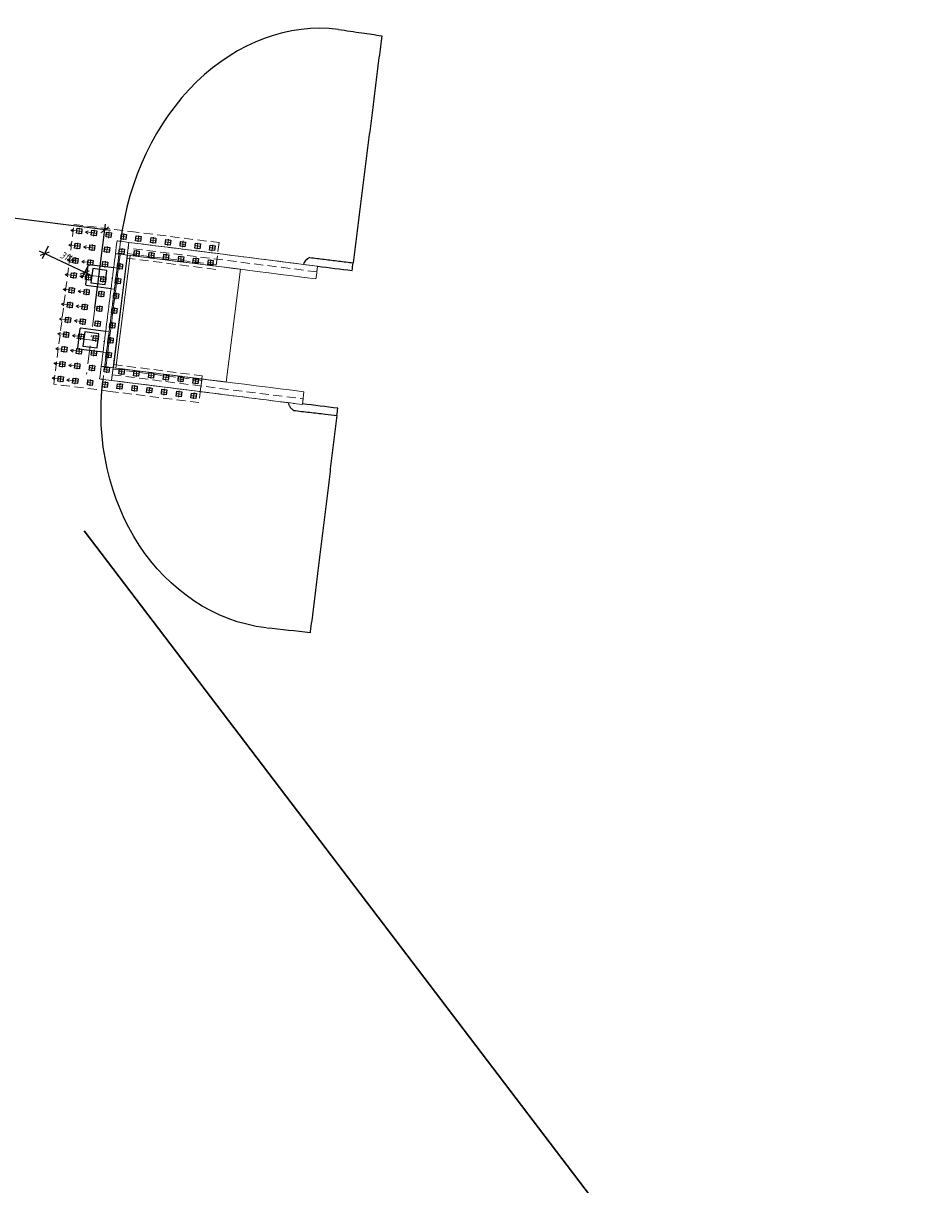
# Model space of a CAD drawing. Header units: metres. Extents: x 1285860 to 1560489, y -721344 to 834863.
# Tile 34 of 256: x 1315381 to 1315445, y 769088 to 769170. Entities that reach past the tile are written whole.
import ezdxf
from ezdxf.enums import TextEntityAlignment as Align

# ---------------------------------------------------------------- set-up
doc = ezdxf.new("R2010")
doc.units = ezdxf.units.M
doc.header["$LTSCALE"] = 0.2
doc.linetypes.add('DASHDOT2', pattern=[12.7, 6.35, -3.175, 0, -3.175])
doc.linetypes.add('HIDDEN2', pattern=[4.7625, 3.175, -1.5875])
doc.layers.get('0').update_dxf_attribs({"lineweight": 35})
for name, color, linetype in [('!OIS-G-stoiki', 90, 'Continuous'), ('!OIS-G-svai', 55, 'Continuous'), ('!OIS-K-zalivka-252', 252, 'Continuous')]:
    doc.layers.add(name, color=color, linetype=linetype)
for name, color, linetype, lineweight in [('!OIS-G-svai-osi', 30, 'DASHDOT2', 18), ('!OIS-K-osi', 30, 'DASHDOT2', 18), ('!OIS-K-razm', 10, 'Continuous', 20), ('!OIS-K-s0.5', 50, 'Continuous', 35)]:
    doc.layers.add(name, color=color, linetype=linetype, lineweight=lineweight)
doc.layers.add('!OIS-K-construct', color=125, linetype='Continuous', plot=False)
doc.styles.add('OIS_Ann', font='simplex.shx', dxfattribs={"width": 0.85, "oblique": 15, "height": 2.5})
doc.styles.add('Simplex', font='simplex.shx', dxfattribs={"width": 0.85, "oblique": 15})
doc.dimstyles.new('M200n', dxfattribs={"dimscale": 0.2, "dimtxt": 2.5, "dimasz": 2.5, "dimexe": 2, "dimexo": 0, "dimgap": 1, "dimtad": 1, "dimdec": 0, "dimlfac": 1000, "dimzin": 1, "dimdsep": 46, "dimtxsty": 'Simplex', "dimblk": 'ARCHTICK', "dimcen": 1.5, "dimdle": 2, "dimclrd": 256, "dimclre": 256, "dimclrt": 256, "dimazin": 0, "dimtfac": 1, "dimtdec": 0, "dimtmove": 0, "dimatfit": 3, "dimfxl": 1, "dimtolj": 1, "dimtzin": 9, "dimlwd": -1, "dimlwe": -1, "dimarcsym": 1})

# ---------------------------------------------------------------- blocks, each defined once
blk = doc.blocks.new('*U148')
at = {"layer": '!OIS-G-svai-osi'}
for p, q in [((0, 0.225), (0, -0.225)), ((0.225, 0), (-0.225, 0))]:
    blk.add_line(p, q, dxfattribs=at)
blk.add_lwpolyline([(-0.175, 0.175), (0.175, 0.175), (0.175, -0.175), (-0.175, -0.175)], close=True)
at = {"layer": '!OIS-K-construct', "style": 'OIS_Ann', "oblique": 15, "width": 0.85}
blk.add_text('ОП ', height=0.05, dxfattribs=at).set_placement((0, 0), align=Align.BOTTOM_RIGHT)
blk.add_text('СВ ', height=0.05, dxfattribs=at).set_placement((0, -0.1), align=Align.TOP_RIGHT)
blk.add_attdef('ОП_N', text='', height=0.05, dxfattribs=at).set_placement((0, 0), align=Align.BOTTOM_LEFT)
blk.add_attdef('СВ_N', text='', height=0.05, dxfattribs=at).set_placement((0, -0.1), align=Align.TOP_LEFT)
blk = doc.blocks.new('*U149')
at = {"layer": '!OIS-G-svai-osi'}
for p, q in [((0, 0.225), (0, -0.225)), ((0.225, 0), (-0.225, 0))]:
    blk.add_line(p, q, dxfattribs=at)
blk.add_lwpolyline([(-0.175, 0.175), (0.175, 0.175), (0.175, -0.175), (-0.175, -0.175)], close=True)
at = {"layer": '!OIS-K-construct', "style": 'OIS_Ann', "oblique": 15, "width": 0.85}
blk.add_text('ОП ', height=0.05, dxfattribs=at).set_placement((0, 0), align=Align.BOTTOM_RIGHT)
blk.add_text('СВ ', height=0.05, dxfattribs=at).set_placement((0, -0.1), align=Align.TOP_RIGHT)
blk.add_attdef('ОП_N', text='', height=0.05, dxfattribs=at).set_placement((0, 0), align=Align.BOTTOM_LEFT)
blk.add_attdef('СВ_N', text='', height=0.05, dxfattribs=at).set_placement((0, -0.1), align=Align.TOP_LEFT)
blk = doc.blocks.new('*U142')
at = {"layer": '!OIS-G-svai-osi'}
for p, q in [((0, 0.225), (0, -0.225)), ((0.225, 0), (-0.225, 0))]:
    blk.add_line(p, q, dxfattribs=at)
blk.add_lwpolyline([(-0.175, 0.175), (0.175, 0.175), (0.175, -0.175), (-0.175, -0.175)], close=True)
at = {"layer": '!OIS-K-construct', "style": 'OIS_Ann', "oblique": 15, "width": 0.85}
blk.add_text('ОП ', height=0.05, dxfattribs=at).set_placement((0, 0), align=Align.BOTTOM_RIGHT)
blk.add_text('СВ ', height=0.05, dxfattribs=at).set_placement((0, -0.1), align=Align.TOP_RIGHT)
blk.add_attdef('ОП_N', text='', height=0.05, dxfattribs=at).set_placement((0, 0), align=Align.BOTTOM_LEFT)
blk.add_attdef('СВ_N', text='', height=0.05, dxfattribs=at).set_placement((0, -0.1), align=Align.TOP_LEFT)
blk = doc.blocks.new('*U143')
at = {"layer": '!OIS-G-svai-osi'}
for p, q in [((0, 0.225), (0, -0.225)), ((0.225, 0), (-0.225, 0))]:
    blk.add_line(p, q, dxfattribs=at)
blk.add_lwpolyline([(-0.175, 0.175), (0.175, 0.175), (0.175, -0.175), (-0.175, -0.175)], close=True)
at = {"layer": '!OIS-K-construct', "style": 'OIS_Ann', "oblique": 15, "width": 0.85}
blk.add_text('ОП ', height=0.05, dxfattribs=at).set_placement((0, 0), align=Align.BOTTOM_RIGHT)
blk.add_text('СВ ', height=0.05, dxfattribs=at).set_placement((0, -0.1), align=Align.TOP_RIGHT)
blk.add_attdef('ОП_N', text='', height=0.05, dxfattribs=at).set_placement((0, 0), align=Align.BOTTOM_LEFT)
blk.add_attdef('СВ_N', text='', height=0.05, dxfattribs=at).set_placement((0, -0.1), align=Align.TOP_LEFT)
blk = doc.blocks.new('*U19')
at = {"layer": '!OIS-G-svai-osi'}
for p, q in [((0, 0.225), (0, -0.225)), ((0.225, 0), (-0.225, 0))]:
    blk.add_line(p, q, dxfattribs=at)
blk.add_lwpolyline([(-0.175, 0.175), (0.175, 0.175), (0.175, -0.175), (-0.175, -0.175)], close=True)
at = {"layer": '!OIS-K-construct', "style": 'OIS_Ann', "oblique": 15, "width": 0.85}
blk.add_text('ОП ', height=0.05, dxfattribs=at).set_placement((0, 0), align=Align.BOTTOM_RIGHT)
blk.add_text('СВ ', height=0.05, dxfattribs=at).set_placement((0, -0.1), align=Align.TOP_RIGHT)
blk.add_attdef('ОП_N', text='', height=0.05, dxfattribs=at).set_placement((0, 0), align=Align.BOTTOM_LEFT)
blk.add_attdef('СВ_N', text='', height=0.05, dxfattribs=at).set_placement((0, -0.1), align=Align.TOP_LEFT)
blk = doc.blocks.new('*U20')
at = {"layer": '!OIS-G-svai-osi'}
for p, q in [((0, 0.225), (0, -0.225)), ((0.225, 0), (-0.225, 0))]:
    blk.add_line(p, q, dxfattribs=at)
blk.add_lwpolyline([(-0.175, 0.175), (0.175, 0.175), (0.175, -0.175), (-0.175, -0.175)], close=True)
at = {"layer": '!OIS-K-construct', "style": 'OIS_Ann', "oblique": 15, "width": 0.85}
blk.add_text('ОП ', height=0.05, dxfattribs=at).set_placement((0, 0), align=Align.BOTTOM_RIGHT)
blk.add_text('СВ ', height=0.05, dxfattribs=at).set_placement((0, -0.1), align=Align.TOP_RIGHT)
blk.add_attdef('ОП_N', text='', height=0.05, dxfattribs=at).set_placement((0, 0), align=Align.BOTTOM_LEFT)
blk.add_attdef('СВ_N', text='', height=0.05, dxfattribs=at).set_placement((0, -0.1), align=Align.TOP_LEFT)
blk = doc.blocks.new('*U21')
at = {"layer": '!OIS-G-svai-osi'}
for p, q in [((0, 0.225), (0, -0.225)), ((0.225, 0), (-0.225, 0))]:
    blk.add_line(p, q, dxfattribs=at)
blk.add_lwpolyline([(-0.175, 0.175), (0.175, 0.175), (0.175, -0.175), (-0.175, -0.175)], close=True)
at = {"layer": '!OIS-K-construct', "style": 'OIS_Ann', "oblique": 15, "width": 0.85}
blk.add_text('ОП ', height=0.05, dxfattribs=at).set_placement((0, 0), align=Align.BOTTOM_RIGHT)
blk.add_text('СВ ', height=0.05, dxfattribs=at).set_placement((0, -0.1), align=Align.TOP_RIGHT)
blk.add_attdef('ОП_N', text='', height=0.05, dxfattribs=at).set_placement((0, 0), align=Align.BOTTOM_LEFT)
blk.add_attdef('СВ_N', text='', height=0.05, dxfattribs=at).set_placement((0, -0.1), align=Align.TOP_LEFT)
blk = doc.blocks.new('*U22')
at = {"layer": '!OIS-G-svai-osi'}
for p, q in [((0, 0.225), (0, -0.225)), ((0.225, 0), (-0.225, 0))]:
    blk.add_line(p, q, dxfattribs=at)
blk.add_lwpolyline([(-0.175, 0.175), (0.175, 0.175), (0.175, -0.175), (-0.175, -0.175)], close=True)
at = {"layer": '!OIS-K-construct', "style": 'OIS_Ann', "oblique": 15, "width": 0.85}
blk.add_text('ОП ', height=0.05, dxfattribs=at).set_placement((0, 0), align=Align.BOTTOM_RIGHT)
blk.add_text('СВ ', height=0.05, dxfattribs=at).set_placement((0, -0.1), align=Align.TOP_RIGHT)
blk.add_attdef('ОП_N', text='', height=0.05, dxfattribs=at).set_placement((0, 0), align=Align.BOTTOM_LEFT)
blk.add_attdef('СВ_N', text='', height=0.05, dxfattribs=at).set_placement((0, -0.1), align=Align.TOP_LEFT)
blk = doc.blocks.new('*U25')
at = {"layer": '!OIS-G-svai-osi'}
for p, q in [((0, 0.225), (0, -0.225)), ((0.225, 0), (-0.225, 0))]:
    blk.add_line(p, q, dxfattribs=at)
blk.add_lwpolyline([(-0.175, 0.175), (0.175, 0.175), (0.175, -0.175), (-0.175, -0.175)], close=True)
at = {"layer": '!OIS-K-construct', "style": 'OIS_Ann', "oblique": 15, "width": 0.85}
blk.add_text('ОП ', height=0.05, dxfattribs=at).set_placement((0, 0), align=Align.BOTTOM_RIGHT)
blk.add_text('СВ ', height=0.05, dxfattribs=at).set_placement((0, -0.1), align=Align.TOP_RIGHT)
blk.add_attdef('ОП_N', text='', height=0.05, dxfattribs=at).set_placement((0, 0), align=Align.BOTTOM_LEFT)
blk.add_attdef('СВ_N', text='', height=0.05, dxfattribs=at).set_placement((0, -0.1), align=Align.TOP_LEFT)
blk = doc.blocks.new('*U26')
at = {"layer": '!OIS-G-svai-osi'}
for p, q in [((0, 0.225), (0, -0.225)), ((0.225, 0), (-0.225, 0))]:
    blk.add_line(p, q, dxfattribs=at)
blk.add_lwpolyline([(-0.175, 0.175), (0.175, 0.175), (0.175, -0.175), (-0.175, -0.175)], close=True)
at = {"layer": '!OIS-K-construct', "style": 'OIS_Ann', "oblique": 15, "width": 0.85}
blk.add_text('ОП ', height=0.05, dxfattribs=at).set_placement((0, 0), align=Align.BOTTOM_RIGHT)
blk.add_text('СВ ', height=0.05, dxfattribs=at).set_placement((0, -0.1), align=Align.TOP_RIGHT)
blk.add_attdef('ОП_N', text='', height=0.05, dxfattribs=at).set_placement((0, 0), align=Align.BOTTOM_LEFT)
blk.add_attdef('СВ_N', text='', height=0.05, dxfattribs=at).set_placement((0, -0.1), align=Align.TOP_LEFT)
blk = doc.blocks.new('*U145')
at = {"layer": '!OIS-G-svai-osi'}
for p, q in [((0, 0.225), (0, -0.225)), ((0.225, 0), (-0.225, 0))]:
    blk.add_line(p, q, dxfattribs=at)
blk.add_lwpolyline([(-0.175, 0.175), (0.175, 0.175), (0.175, -0.175), (-0.175, -0.175)], close=True)
at = {"layer": '!OIS-K-construct', "style": 'OIS_Ann', "oblique": 15, "width": 0.85}
blk.add_text('ОП ', height=0.05, dxfattribs=at).set_placement((0, 0), align=Align.BOTTOM_RIGHT)
blk.add_text('СВ ', height=0.05, dxfattribs=at).set_placement((0, -0.1), align=Align.TOP_RIGHT)
blk.add_attdef('ОП_N', text='', height=0.05, dxfattribs=at).set_placement((0, 0), align=Align.BOTTOM_LEFT)
blk.add_attdef('СВ_N', text='', height=0.05, dxfattribs=at).set_placement((0, -0.1), align=Align.TOP_LEFT)
blk = doc.blocks.new('*U146')
at = {"layer": '!OIS-G-svai-osi'}
for p, q in [((0, 0.225), (0, -0.225)), ((0.225, 0), (-0.225, 0))]:
    blk.add_line(p, q, dxfattribs=at)
blk.add_lwpolyline([(-0.175, 0.175), (0.175, 0.175), (0.175, -0.175), (-0.175, -0.175)], close=True)
at = {"layer": '!OIS-K-construct', "style": 'OIS_Ann', "oblique": 15, "width": 0.85}
blk.add_text('ОП ', height=0.05, dxfattribs=at).set_placement((0, 0), align=Align.BOTTOM_RIGHT)
blk.add_text('СВ ', height=0.05, dxfattribs=at).set_placement((0, -0.1), align=Align.TOP_RIGHT)
blk.add_attdef('ОП_N', text='', height=0.05, dxfattribs=at).set_placement((0, 0), align=Align.BOTTOM_LEFT)
blk.add_attdef('СВ_N', text='', height=0.05, dxfattribs=at).set_placement((0, -0.1), align=Align.TOP_LEFT)
blk = doc.blocks.new('*U27')
at = {"layer": '!OIS-G-svai-osi'}
for p, q in [((0, 0.225), (0, -0.225)), ((0.225, 0), (-0.225, 0))]:
    blk.add_line(p, q, dxfattribs=at)
blk.add_lwpolyline([(-0.175, 0.175), (0.175, 0.175), (0.175, -0.175), (-0.175, -0.175)], close=True)
at = {"layer": '!OIS-K-construct', "style": 'OIS_Ann', "oblique": 15, "width": 0.85}
blk.add_text('ОП ', height=0.05, dxfattribs=at).set_placement((0, 0), align=Align.BOTTOM_RIGHT)
blk.add_text('СВ ', height=0.05, dxfattribs=at).set_placement((0, -0.1), align=Align.TOP_RIGHT)
blk.add_attdef('ОП_N', text='', height=0.05, dxfattribs=at).set_placement((0, 0), align=Align.BOTTOM_LEFT)
blk.add_attdef('СВ_N', text='', height=0.05, dxfattribs=at).set_placement((0, -0.1), align=Align.TOP_LEFT)
blk = doc.blocks.new('*U28')
at = {"layer": '!OIS-G-svai-osi'}
for p, q in [((0, 0.225), (0, -0.225)), ((0.225, 0), (-0.225, 0))]:
    blk.add_line(p, q, dxfattribs=at)
blk.add_lwpolyline([(-0.175, 0.175), (0.175, 0.175), (0.175, -0.175), (-0.175, -0.175)], close=True)
at = {"layer": '!OIS-K-construct', "style": 'OIS_Ann', "oblique": 15, "width": 0.85}
blk.add_text('ОП ', height=0.05, dxfattribs=at).set_placement((0, 0), align=Align.BOTTOM_RIGHT)
blk.add_text('СВ ', height=0.05, dxfattribs=at).set_placement((0, -0.1), align=Align.TOP_RIGHT)
blk.add_attdef('ОП_N', text='', height=0.05, dxfattribs=at).set_placement((0, 0), align=Align.BOTTOM_LEFT)
blk.add_attdef('СВ_N', text='', height=0.05, dxfattribs=at).set_placement((0, -0.1), align=Align.TOP_LEFT)
blk = doc.blocks.new('*U29')
at = {"layer": '!OIS-G-svai-osi'}
for p, q in [((0, 0.225), (0, -0.225)), ((0.225, 0), (-0.225, 0))]:
    blk.add_line(p, q, dxfattribs=at)
blk.add_lwpolyline([(-0.175, 0.175), (0.175, 0.175), (0.175, -0.175), (-0.175, -0.175)], close=True)
at = {"layer": '!OIS-K-construct', "style": 'OIS_Ann', "oblique": 15, "width": 0.85}
blk.add_text('ОП ', height=0.05, dxfattribs=at).set_placement((0, 0), align=Align.BOTTOM_RIGHT)
blk.add_text('СВ ', height=0.05, dxfattribs=at).set_placement((0, -0.1), align=Align.TOP_RIGHT)
blk.add_attdef('ОП_N', text='', height=0.05, dxfattribs=at).set_placement((0, 0), align=Align.BOTTOM_LEFT)
blk.add_attdef('СВ_N', text='', height=0.05, dxfattribs=at).set_placement((0, -0.1), align=Align.TOP_LEFT)
blk = doc.blocks.new('*U30')
at = {"layer": '!OIS-G-svai-osi'}
for p, q in [((0, 0.225), (0, -0.225)), ((0.225, 0), (-0.225, 0))]:
    blk.add_line(p, q, dxfattribs=at)
blk.add_lwpolyline([(-0.175, 0.175), (0.175, 0.175), (0.175, -0.175), (-0.175, -0.175)], close=True)
at = {"layer": '!OIS-K-construct', "style": 'OIS_Ann', "oblique": 15, "width": 0.85}
blk.add_text('ОП ', height=0.05, dxfattribs=at).set_placement((0, 0), align=Align.BOTTOM_RIGHT)
blk.add_text('СВ ', height=0.05, dxfattribs=at).set_placement((0, -0.1), align=Align.TOP_RIGHT)
blk.add_attdef('ОП_N', text='', height=0.05, dxfattribs=at).set_placement((0, 0), align=Align.BOTTOM_LEFT)
blk.add_attdef('СВ_N', text='', height=0.05, dxfattribs=at).set_placement((0, -0.1), align=Align.TOP_LEFT)
blk = doc.blocks.new('*U31')
at = {"layer": '!OIS-G-svai-osi'}
for p, q in [((0, 0.225), (0, -0.225)), ((0.225, 0), (-0.225, 0))]:
    blk.add_line(p, q, dxfattribs=at)
blk.add_lwpolyline([(-0.175, 0.175), (0.175, 0.175), (0.175, -0.175), (-0.175, -0.175)], close=True)
at = {"layer": '!OIS-K-construct', "style": 'OIS_Ann', "oblique": 15, "width": 0.85}
blk.add_text('ОП ', height=0.05, dxfattribs=at).set_placement((0, 0), align=Align.BOTTOM_RIGHT)
blk.add_text('СВ ', height=0.05, dxfattribs=at).set_placement((0, -0.1), align=Align.TOP_RIGHT)
blk.add_attdef('ОП_N', text='', height=0.05, dxfattribs=at).set_placement((0, 0), align=Align.BOTTOM_LEFT)
blk.add_attdef('СВ_N', text='', height=0.05, dxfattribs=at).set_placement((0, -0.1), align=Align.TOP_LEFT)
blk = doc.blocks.new('*U32')
at = {"layer": '!OIS-G-svai-osi'}
for p, q in [((0, 0.225), (0, -0.225)), ((0.225, 0), (-0.225, 0))]:
    blk.add_line(p, q, dxfattribs=at)
blk.add_lwpolyline([(-0.175, 0.175), (0.175, 0.175), (0.175, -0.175), (-0.175, -0.175)], close=True)
at = {"layer": '!OIS-K-construct', "style": 'OIS_Ann', "oblique": 15, "width": 0.85}
blk.add_text('ОП ', height=0.05, dxfattribs=at).set_placement((0, 0), align=Align.BOTTOM_RIGHT)
blk.add_text('СВ ', height=0.05, dxfattribs=at).set_placement((0, -0.1), align=Align.TOP_RIGHT)
blk.add_attdef('ОП_N', text='', height=0.05, dxfattribs=at).set_placement((0, 0), align=Align.BOTTOM_LEFT)
blk.add_attdef('СВ_N', text='', height=0.05, dxfattribs=at).set_placement((0, -0.1), align=Align.TOP_LEFT)
blk = doc.blocks.new('*U33')
at = {"layer": '!OIS-G-svai-osi'}
for p, q in [((0, 0.225), (0, -0.225)), ((0.225, 0), (-0.225, 0))]:
    blk.add_line(p, q, dxfattribs=at)
blk.add_lwpolyline([(-0.175, 0.175), (0.175, 0.175), (0.175, -0.175), (-0.175, -0.175)], close=True)
at = {"layer": '!OIS-K-construct', "style": 'OIS_Ann', "oblique": 15, "width": 0.85}
blk.add_text('ОП ', height=0.05, dxfattribs=at).set_placement((0, 0), align=Align.BOTTOM_RIGHT)
blk.add_text('СВ ', height=0.05, dxfattribs=at).set_placement((0, -0.1), align=Align.TOP_RIGHT)
blk.add_attdef('ОП_N', text='', height=0.05, dxfattribs=at).set_placement((0, 0), align=Align.BOTTOM_LEFT)
blk.add_attdef('СВ_N', text='', height=0.05, dxfattribs=at).set_placement((0, -0.1), align=Align.TOP_LEFT)
blk = doc.blocks.new('*U34')
at = {"layer": '!OIS-G-svai-osi'}
for p, q in [((0, 0.225), (0, -0.225)), ((0.225, 0), (-0.225, 0))]:
    blk.add_line(p, q, dxfattribs=at)
blk.add_lwpolyline([(-0.175, 0.175), (0.175, 0.175), (0.175, -0.175), (-0.175, -0.175)], close=True)
at = {"layer": '!OIS-K-construct', "style": 'OIS_Ann', "oblique": 15, "width": 0.85}
blk.add_text('ОП ', height=0.05, dxfattribs=at).set_placement((0, 0), align=Align.BOTTOM_RIGHT)
blk.add_text('СВ ', height=0.05, dxfattribs=at).set_placement((0, -0.1), align=Align.TOP_RIGHT)
blk.add_attdef('ОП_N', text='', height=0.05, dxfattribs=at).set_placement((0, 0), align=Align.BOTTOM_LEFT)
blk.add_attdef('СВ_N', text='', height=0.05, dxfattribs=at).set_placement((0, -0.1), align=Align.TOP_LEFT)
blk = doc.blocks.new('*U147')
at = {"layer": '!OIS-G-svai-osi'}
for p, q in [((0, 0.225), (0, -0.225)), ((0.225, 0), (-0.225, 0))]:
    blk.add_line(p, q, dxfattribs=at)
blk.add_lwpolyline([(-0.175, 0.175), (0.175, 0.175), (0.175, -0.175), (-0.175, -0.175)], close=True)
at = {"layer": '!OIS-K-construct', "style": 'OIS_Ann', "oblique": 15, "width": 0.85}
blk.add_text('ОП ', height=0.05, dxfattribs=at).set_placement((0, 0), align=Align.BOTTOM_RIGHT)
blk.add_text('СВ ', height=0.05, dxfattribs=at).set_placement((0, -0.1), align=Align.TOP_RIGHT)
blk.add_attdef('ОП_N', text='', height=0.05, dxfattribs=at).set_placement((0, 0), align=Align.BOTTOM_LEFT)
blk.add_attdef('СВ_N', text='', height=0.05, dxfattribs=at).set_placement((0, -0.1), align=Align.TOP_LEFT)
blk = doc.blocks.new('*U144')
at = {"layer": '!OIS-G-svai-osi'}
for p, q in [((0, 0.225), (0, -0.225)), ((0.225, 0), (-0.225, 0))]:
    blk.add_line(p, q, dxfattribs=at)
blk.add_lwpolyline([(-0.175, 0.175), (0.175, 0.175), (0.175, -0.175), (-0.175, -0.175)], close=True)
at = {"layer": '!OIS-K-construct', "style": 'OIS_Ann', "oblique": 15, "width": 0.85}
blk.add_text('ОП ', height=0.05, dxfattribs=at).set_placement((0, 0), align=Align.BOTTOM_RIGHT)
blk.add_text('СВ ', height=0.05, dxfattribs=at).set_placement((0, -0.1), align=Align.TOP_RIGHT)
blk.add_attdef('ОП_N', text='', height=0.05, dxfattribs=at).set_placement((0, 0), align=Align.BOTTOM_LEFT)
blk.add_attdef('СВ_N', text='', height=0.05, dxfattribs=at).set_placement((0, -0.1), align=Align.TOP_LEFT)
blk = doc.blocks.new('*U23')
at = {"layer": '!OIS-G-svai-osi'}
for p, q in [((0, 0.225), (0, -0.225)), ((0.225, 0), (-0.225, 0))]:
    blk.add_line(p, q, dxfattribs=at)
blk.add_lwpolyline([(-0.175, 0.175), (0.175, 0.175), (0.175, -0.175), (-0.175, -0.175)], close=True)
at = {"layer": '!OIS-K-construct', "style": 'OIS_Ann', "oblique": 15, "width": 0.85}
blk.add_text('ОП ', height=0.05, dxfattribs=at).set_placement((0, 0), align=Align.BOTTOM_RIGHT)
blk.add_text('СВ ', height=0.05, dxfattribs=at).set_placement((0, -0.1), align=Align.TOP_RIGHT)
blk.add_attdef('ОП_N', text='', height=0.05, dxfattribs=at).set_placement((0, 0), align=Align.BOTTOM_LEFT)
blk.add_attdef('СВ_N', text='', height=0.05, dxfattribs=at).set_placement((0, -0.1), align=Align.TOP_LEFT)
blk = doc.blocks.new('*U24')
at = {"layer": '!OIS-G-svai-osi'}
for p, q in [((0, 0.225), (0, -0.225)), ((0.225, 0), (-0.225, 0))]:
    blk.add_line(p, q, dxfattribs=at)
blk.add_lwpolyline([(-0.175, 0.175), (0.175, 0.175), (0.175, -0.175), (-0.175, -0.175)], close=True)
at = {"layer": '!OIS-K-construct', "style": 'OIS_Ann', "oblique": 15, "width": 0.85}
blk.add_text('ОП ', height=0.05, dxfattribs=at).set_placement((0, 0), align=Align.BOTTOM_RIGHT)
blk.add_text('СВ ', height=0.05, dxfattribs=at).set_placement((0, -0.1), align=Align.TOP_RIGHT)
blk.add_attdef('ОП_N', text='', height=0.05, dxfattribs=at).set_placement((0, 0), align=Align.BOTTOM_LEFT)
blk.add_attdef('СВ_N', text='', height=0.05, dxfattribs=at).set_placement((0, -0.1), align=Align.TOP_LEFT)
blk = doc.blocks.new('A$Cf9e7e406')
at = {"layer": '!OIS-K-s0.5', "linetype": 'HIDDEN2', "lineweight": 0}
blk.add_lwpolyline([(-3.775, 0), (3.775, 0), (3.775, 6.3), (5.675, 6.3), (5.675, 0), (5.675, 0), (5.675, -4), (-5.675, -4), (-5.675, 0), (-5.675, 6.3), (-3.775, 6.3)], close=True, dxfattribs=at)
at = {"layer": '!OIS-G-svai', "rotation": 270.000000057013}
for name, p in [('*U24', (-5.25, 5.875)), ('*U23', (-4.2, 5.875)), ('*U28', (4.2, 5.875)), ('*U27', (5.25, 5.875)), ('*U144', (-5.25, 4.825)), ('*U147', (-4.2, 4.825)), ('*U146', (4.2, 4.825)), ('*U145', (5.25, 4.825)), ('*U144', (-5.25, 3.775)), ('*U147', (-4.2, 3.775)), ('*U146', (4.2, 3.775)), ('*U145', (5.25, 3.775)), ('*U34', (-5.25, 2.725)), ('*U33', (-4.2, 2.725)), ('*U26', (4.2, 2.725)), ('*U25', (5.25, 2.725)), ('*U32', (-5.25, 1.675)), ('*U31', (-4.2, 1.675)), ('*U22', (4.2, 1.675)), ('*U21', (5.25, 1.675)), ('*U30', (-5.25, 0.625)), ('*U29', (-4.2, 0.625)), ('*U20', (4.2, 0.625)), ('*U19', (5.25, 0.625))]:
    blk.add_blockref(name, p, dxfattribs=at).add_auto_attribs({'ОП_N': '01', 'СВ_N': '01'})
at = {"layer": '!OIS-G-svai'}
for name, p in [('*U143', (-5.25, -0.425)), ('*U143', (-4.2, -0.425)), ('*U143', (-3.15, -0.425)), ('*U143', (-2.1, -0.425)), ('*U143', (-1.05, -0.425)), ('*U143', (0, -0.425)), ('*U143', (1.05, -0.425)), ('*U143', (2.1, -0.425)), ('*U143', (3.15, -0.425)), ('*U143', (4.2, -0.425)), ('*U143', (5.25, -0.425)), ('*U142', (-5.25, -1.475)), ('*U142', (-4.2, -1.475)), ('*U142', (-3.15, -1.475)), ('*U142', (-2.1, -1.475)), ('*U142', (-1.05, -1.475)), ('*U142', (0, -1.475)), ('*U142', (1.05, -1.475)), ('*U142', (2.1, -1.475)), ('*U142', (3.15, -1.475)), ('*U142', (4.2, -1.475)), ('*U142', (5.25, -1.475)), ('*U149', (-5.25, -2.525)), ('*U149', (-4.2, -2.525)), ('*U149', (-3.15, -2.525)), ('*U149', (-2.1, -2.525)), ('*U149', (-1.05, -2.525)), ('*U149', (0, -2.525)), ('*U149', (1.05, -2.525)), ('*U149', (2.1, -2.525)), ('*U149', (3.15, -2.525)), ('*U149', (4.2, -2.525)), ('*U149', (5.25, -2.525)), ('*U148', (-5.25, -3.575)), ('*U148', (-4.2, -3.575)), ('*U148', (-3.15, -3.575)), ('*U148', (-2.1, -3.575)), ('*U148', (-1.05, -3.575)), ('*U148', (0, -3.575)), ('*U148', (1.05, -3.575)), ('*U148', (2.1, -3.575)), ('*U148', (3.15, -3.575)), ('*U148', (4.2, -3.575)), ('*U148', (5.25, -3.575))]:
    blk.add_blockref(name, p, dxfattribs=at).add_auto_attribs({'ОП_N': '01', 'СВ_N': '01'})
blk = doc.blocks.new('устой')
at = {"layer": '!OIS-G-stoiki'}
for points in [[(-0.955, 3), (0.8, 3), (0.85, 2.95), (0.85, 1.55), (0.8, 1.5), (-0.955, 1.5)], [(-0.955, -1.5), (0.8, -1.5), (0.85, -1.55), (0.85, -2.95), (0.8, -3), (-0.955, -3)]]:
    blk.add_lwpolyline(points, dxfattribs=at)
for points in [[(-0.5, 2.75), (-0.5, 1.75), (0.5, 1.75), (0.5, 2.75)], [(-0.5, -1.75), (-0.5, -2.75), (0.5, -2.75), (0.5, -1.75)]]:
    blk.add_lwpolyline(points, close=True, dxfattribs=at)
at = {"layer": '!OIS-K-osi'}
for p, q in [((1.017, 2.25), (-1.2, 2.25)), ((1.017, -2.25), (-1.2, -2.25))]:
    blk.add_line(p, q, dxfattribs=at)
blk.add_lwpolyline([(0, -5.25), (0, 5.25)], dxfattribs=at)
at = {"layer": '!OIS-K-razm', "color": 90}
for points in [[(-1.2, -4.9), (-1.8, -4.9), (-1.8, 4.9), (-1.2, 4.9)], [(-1.8, 4), (-2, 4), (-2, -4), (-1.8, -4)]]:
    blk.add_lwpolyline(points, dxfattribs=at)
at = {"layer": '!OIS-K-razm'}
blk.add_lwpolyline([(-1.82, 4), (-1.82, -4), (-9.82, -4), (-9.82, 4)], close=True, dxfattribs=at)
at = {"color": 10}
for points in [[(0.725, 5.25), (1.327, 5.25)], [(1.327, 5.25), (1.143, 5.356)], [(1.327, 5.25), (1.143, 5.144)], [(1.775, 5.25), (2.377, 5.25)], [(2.377, 5.25), (2.193, 5.356)], [(2.377, 5.25), (2.193, 5.144)], [(0.725, 4.2), (1.327, 4.2)], [(1.327, 4.2), (1.143, 4.306)], [(1.327, 4.2), (1.143, 4.094)], [(1.775, 4.2), (2.377, 4.2)], [(2.377, 4.2), (2.193, 4.306)], [(2.377, 4.2), (2.193, 4.094)], [(0.725, 3.15), (1.327, 3.15)], [(1.327, 3.15), (1.143, 3.256)], [(1.327, 3.15), (1.143, 3.044)], [(1.775, 3.15), (2.377, 3.15)], [(2.377, 3.15), (2.193, 3.256)], [(2.377, 3.15), (2.193, 3.044)], [(0.725, 2.1), (1.327, 2.1)], [(1.327, 2.1), (1.143, 2.206)], [(1.327, 2.1), (1.143, 1.994)], [(1.775, 2.1), (2.377, 2.1)], [(2.377, 2.1), (2.193, 2.206)], [(2.377, 2.1), (2.193, 1.994)], [(0.725, 1.05), (1.327, 1.05)], [(1.327, 1.05), (1.143, 1.156)], [(1.327, 1.05), (1.143, 0.944)], [(1.775, 1.05), (2.377, 1.05)], [(2.377, 1.05), (2.193, 1.156)], [(2.377, 1.05), (2.193, 0.944)], [(0.725, 0), (1.327, 0)], [(1.327, 0), (1.143, 0.106)], [(1.327, 0), (1.143, -0.106)], [(1.775, 0), (2.377, 0)], [(2.377, 0), (2.193, 0.106)], [(2.377, 0), (2.193, -0.106)], [(0.725, -1.05), (1.327, -1.05)], [(1.327, -1.05), (1.143, -0.944)], [(1.327, -1.05), (1.143, -1.156)], [(1.775, -1.05), (2.377, -1.05)], [(2.377, -1.05), (2.193, -0.944)], [(2.377, -1.05), (2.193, -1.156)], [(0.725, -2.1), (1.327, -2.1)], [(1.327, -2.1), (1.143, -1.994)], [(1.327, -2.1), (1.143, -2.206)], [(1.775, -2.1), (2.377, -2.1)], [(2.377, -2.1), (2.193, -1.994)], [(2.377, -2.1), (2.193, -2.206)], [(0.725, -3.15), (1.327, -3.15)], [(1.327, -3.15), (1.143, -3.044)], [(1.327, -3.15), (1.143, -3.256)], [(1.775, -3.15), (2.377, -3.15)], [(2.377, -3.15), (2.193, -3.044)], [(2.377, -3.15), (2.193, -3.256)], [(0.725, -4.2), (1.327, -4.2)], [(1.327, -4.2), (1.143, -4.094)], [(1.327, -4.2), (1.143, -4.306)], [(1.775, -4.2), (2.377, -4.2)], [(2.377, -4.2), (2.193, -4.094)], [(2.377, -4.2), (2.193, -4.306)], [(0.725, -5.25), (1.327, -5.25)], [(1.327, -5.25), (1.143, -5.144)], [(1.327, -5.25), (1.143, -5.356)], [(1.775, -5.25), (2.377, -5.25)], [(2.377, -5.25), (2.193, -5.144)], [(2.377, -5.25), (2.193, -5.356)]]:
    blk.add_lwpolyline(points, dxfattribs=at)
at = {"color": 10, "linetype": 'HIDDEN2'}
for points in [[(-1.8, 4.1), (-8.1, 4.1), (-8.1, 4.9), (-1.8, 4.9)], [(-1.2, -4.9), (-1.2, 4.9)], [(-0.955, 1.5), (-1.2, 1.5), (-1.2, 3), (-0.955, 3)], [(-0.955, -3), (-1.2, -3), (-1.2, -1.5), (-0.955, -1.5)], [(-1.8, -4.1), (-8.1, -4.1), (-8.1, -4.9), (-1.8, -4.9)]]:
    blk.add_lwpolyline(points, dxfattribs=at)
at = {"color": 90, "linetype": 'Continuous', "lineweight": 0}
for points in [[(-1.2, 4.9), (-1.118, 4.9), (-1.037, 4.9), (-0.955, 4.9)], [(-0.955, 4.9), (-0.955, 4.6), (-0.955, 4.3), (-0.955, 4)], [(-1.2, 4), (-1.4, 4), (-1.6, 4), (-1.8, 4)], [(-0.955, 4), (-1.037, 4), (-1.118, 4), (-1.2, 4)], [(-1.2, -4), (-1.4, -4), (-1.6, -4), (-1.8, -4)], [(-0.955, -4), (-1.037, -4), (-1.118, -4), (-1.2, -4)], [(-0.955, -4.9), (-0.955, -4.6), (-0.955, -4.3), (-0.955, -4)], [(-1.2, -4.9), (-1.118, -4.9), (-1.037, -4.9), (-0.955, -4.9)]]:
    blk.add_open_spline(points, degree=3, dxfattribs=at)
for points, knots in [([(-1.285, -4), (-1.285, -3.333), (-1.285, -2.667), (-1.285, -1.333), (-1.285, -0.667), (-1.285, 0), (-1.285, 0.667), (-1.285, 1.333), (-1.285, 2.667), (-1.285, 3.333), (-1.285, 4)], [0, 0, 0, 0, 2.000347, 2.000347, 4.00069, 4.00069, 4.00069, 6.001037, 6.001037, 8.00138, 8.00138, 8.00138, 8.00138]), ([(-1.205, 4), (-1.205, 3.333), (-1.205, 2.667), (-1.205, 1.333), (-1.205, 0.667), (-1.205, 0), (-1.205, -0.667), (-1.205, -1.333), (-1.205, -2.667), (-1.205, -3.333), (-1.205, -4)], [0, 0, 0, 0, 2.000433, 2.000433, 4.000689, 4.000689, 4.000689, 6.001122, 6.001122, 8.001379, 8.001379, 8.001379, 8.001379]), ([(-0.955, 4), (-0.955, 2.667), (-0.955, 1.333), (-0.955, 0), (-0.955, -1.333), (-0.955, -2.667), (-0.955, -4)], [0, 0, 0, 0, 4.000688, 4.000688, 4.000688, 8.001376, 8.001376, 8.001376, 8.001376])]:
    blk.add_open_spline(points, degree=3, knots=knots, dxfattribs=at)
at = {"layer": '!OIS-K-razm', "rotation": 90}
blk.add_blockref('A$Cf9e7e406', (-1.8, 0), dxfattribs=at)
blk = doc.blocks.new('_ArchTick')
at = {"color": 0, "linetype": 'ByBlock', "const_width": 0.15}
blk.add_lwpolyline([(-0.5, -0.5), (0.5, 0.5)], dxfattribs=at)
blk = doc.blocks.new('*D64')
at = {"layer": '!OIS-K-construct', "transparency": 16777216}
for p, q in [((1315349.765, 769154.8), (1315350.511, 769160.716)), ((1315387.27, 769155.678), (1315350.064, 769160.37)), ((1315386.177, 769150.209), (1315386.923, 769156.125))]:
    blk.add_line(p, q, dxfattribs=at)
at = {"layer": 'Defpoints', "color": 0, "transparency": 16777216}
for p in [(1315350.461, 769160.319), (1315349.765, 769154.8), (1315386.177, 769150.209)]:
    blk.add_point(p, dxfattribs=at)
at = {"layer": '!OIS-K-construct', "transparency": 16777216, "xscale": 0.5, "yscale": 0.5, "zscale": 0.5}
for p, rotation in [((1315350.461, 769160.319), 172.8131069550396), ((1315386.873, 769155.728), 352.8131069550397)]:
    blk.add_blockref('_ArchTick', p, dxfattribs=dict(at, rotation=rotation))
at = {"layer": '!OIS-K-construct', "transparency": 16777216, "insert": (1315368.723, 769158.47), "char_height": 0.5, "attachment_point": 5, "rotation": 352.81311, "style": 'Simplex'}
blk.add_mtext('\\A1;36700', dxfattribs=at)
blk = doc.blocks.new('*D66')
at = {"layer": '!OIS-K-construct', "transparency": 16777216}
for p, q in [((1315385.82, 769152.552), (1315382.282, 769154.218)), ((1315382.889, 769154.568), (1315382.474, 769153.686)), ((1315385.703, 769153.242), (1315385.287, 769152.36))]:
    blk.add_line(p, q, dxfattribs=at)
at = {"layer": 'Defpoints', "color": 0, "transparency": 16777216}
for p in [(1315382.644, 769154.048), (1315382.889, 769154.568), (1315385.703, 769153.242)]:
    blk.add_point(p, dxfattribs=at)
at = {"layer": '!OIS-K-construct', "transparency": 16777216, "xscale": 0.5, "yscale": 0.5, "zscale": 0.5}
for p, rotation in [((1315382.644, 769154.048), 154.7687387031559), ((1315385.458, 769152.722), 334.7687387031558)]:
    blk.add_blockref('_ArchTick', p, dxfattribs=dict(at, rotation=rotation))
at = {"layer": '!OIS-K-construct', "transparency": 16777216, "insert": (1315384.243, 769153.792), "char_height": 0.5, "attachment_point": 5, "rotation": 334.76874, "style": 'Simplex'}
blk.add_mtext('\\A1;3110', dxfattribs=at)

msp = doc.modelspace()

# ---------------------------------------------------------------- linework, layer by layer
at = {"layer": '!OIS-K-razm', "color": 90}
for points in [[(1315388.5758, 769154.8449), (1315393.0028, 769154.2867), (1315397.4299, 769153.7284), (1315401.8569, 769153.1702)], [(1315401.7443, 769152.2773), (1315397.3173, 769152.8355), (1315392.8902, 769153.3937), (1315388.4632, 769153.952)], [(1315401.8569, 769153.1702), (1315401.8196, 769152.8744), (1315401.7823, 769152.5787), (1315401.745, 769152.2829)], [(1315400.8991, 769144.3205), (1315396.4202, 769144.8853), (1315391.9413, 769145.45), (1315387.4623, 769146.0148)], [(1315400.7865, 769143.4275), (1315400.8241, 769143.7252), (1315400.8616, 769144.0228), (1315400.8991, 769144.3205)]]:
    msp.add_open_spline(points, degree=3, dxfattribs=at)
msp.add_open_spline([(1315387.3497, 769145.1219), (1315389.5892, 769144.8395), (1315391.8287, 769144.5571), (1315396.3076, 769143.9923), (1315398.5471, 769143.7099), (1315400.7865, 769143.4275)], degree=3, knots=[0.01, 0.01, 0.01, 0.01, 6.7816383, 6.7816383, 13.5532756, 13.5532756, 13.5532756, 13.5532756], dxfattribs=at)
at = {"layer": '!OIS-K-s0.5', "color": 10, "linetype": 'HIDDEN2', "lineweight": 0}
for points in [[(1315401.8068, 769152.7733), (1315388.5257, 769154.448), (1315388.5758, 769154.8449), (1315401.8569, 769153.1702)], [(1315400.7865, 769143.4275), (1315387.3497, 769145.1219), (1315387.3998, 769145.5187), (1315400.8366, 769143.8244)]]:
    msp.add_lwpolyline(points, close=True, dxfattribs=at)
at = {"layer": '!OIS-K-zalivka-252'}
msp.add_ellipse((1315401.2426, 769153.2476), major_axis=(-2.131, -16.5882), ratio=0.7992523, start_param=-3.1387039, end_param=-1.567789, dxfattribs=at)
at = {"layer": '!OIS-K-zalivka-252', "extrusion": (0, 0, -1)}
msp.add_ellipse((1315400.2279, 769143.498), major_axis=(1.9568, 15.8146), ratio=0.8522128, start_param=-3.1387039, end_param=-1.5689196, dxfattribs=at)
at = {"layer": '!OIS-K-zalivka-252'}
for points in [[(1315403.3336, 769169.8409), (1315403.8812, 769169.7608), (1315404.4288, 769169.6806), (1315404.9764, 769169.6004)], [(1315404.9764, 769169.6004), (1315405.4429, 769169.5335), (1315405.9094, 769169.4667), (1315406.3759, 769169.3998)], [(1315401.3108, 769153.7835), (1315401.6495, 769153.7411), (1315402.3268, 769153.6564), (1315403.3427, 769153.5294), (1315404.02, 769153.4447), (1315404.3586, 769153.4024)], [(1315401.8569, 769153.1702), (1315402.6681, 769153.0679), (1315403.4794, 769152.9656), (1315404.2907, 769152.8633)], [(1315404.2907, 769152.8633), (1315404.3133, 769153.043), (1315404.336, 769153.2227), (1315404.3586, 769153.4024)], [(1315403.2799, 769143.1644), (1315402.4507, 769143.2677), (1315401.6216, 769143.3711), (1315400.7924, 769143.4744)], [(1315403.2182, 769142.6624), (1315403.2387, 769142.8298), (1315403.2593, 769142.9971), (1315403.2799, 769143.1644)], [(1315401.3352, 769127.3528), (1315400.3171, 769127.4626), (1315399.2991, 769127.5724), (1315398.2811, 769127.6822)]]:
    msp.add_open_spline(points, degree=3, dxfattribs=at)
for points, knots in [([(1315406.3759, 769169.3998), (1315406.3435, 769169.1434), (1315406.2459, 769168.3689), (1315406.0828, 769167.0755), (1315405.8873, 769165.5252), (1315405.6895, 769163.9563), (1315405.5004, 769162.4567), (1315405.3098, 769160.9455), (1315405.1196, 769159.4375), (1315404.9294, 769157.9286), (1315404.7391, 769156.4199), (1315404.5489, 769154.9111), (1315404.4221, 769153.9053), (1315404.3586, 769153.4024)], [21.9019666, 21.9019666, 21.9019666, 21.9019666, 22.7687348, 24.5201759, 26.2716171, 28.0230582, 29.7744994, 31.5259405, 33.2773816, 35.0288228, 36.7802639, 38.5317051, 40.2831462, 40.2831462, 40.2831462, 40.2831462]), ([(1315401.3108, 769153.7835), (1315401.2264, 769153.7505), (1315401.0535, 769153.6441), (1315400.9163, 769153.4394), (1315400.8705, 769153.3129), (1315400.8647, 769153.2953)], [-0.19192258, -0.19192258, -0.19192258, -0.19192258, -0.12794839, -0.06397419, -0.05378162, -0.05378162, -0.05378162, -0.05378162]), ([(1315400.1662, 769143.0085), (1315400.1473, 769143.0208), (1315400.11, 769143.0476), (1315400.0558, 769143.0939), (1315400.0046, 769143.1463), (1315399.9572, 769143.2045), (1315399.9147, 769143.2683), (1315399.8778, 769143.3372), (1315399.8469, 769143.4104), (1315399.8241, 769143.4819), (1315399.8131, 769143.5294), (1315399.8091, 769143.5508)], [-0.19100167, -0.19100167, -0.19100167, -0.19100167, -0.17630924, -0.16161682, -0.14692439, -0.13223197, -0.11753954, -0.10284712, -0.08815469, -0.07346227, -0.06166453, -0.06166453, -0.06166453, -0.06166453]), ([(1315400.1662, 769143.0085), (1315400.5381, 769142.9663), (1315401.2821, 769142.882), (1315402.2995, 769142.7666), (1315402.9448, 769142.6934), (1315403.2182, 769142.6624)], [0, 0, 0, 0, 1.0238192, 2.0476385, 2.8000136, 2.8000136, 2.8000136, 2.8000136]), ([(1315403.2182, 769142.6624), (1315403.1563, 769142.1593), (1315403.0325, 769141.1531), (1315402.8469, 769139.6438), (1315402.6613, 769138.1346), (1315402.4756, 769136.6251), (1315402.29, 769135.1164), (1315402.1041, 769133.6047), (1315401.9196, 769132.1045), (1315401.7266, 769130.5351), (1315401.5358, 769128.9842), (1315401.4051, 769127.9217), (1315401.3383, 769127.3781), (1315401.3352, 769127.3528)], [0, 0, 0, 0, 1.7514628, 3.5029256, 5.2543883, 7.0058511, 8.7573139, 10.5087767, 12.2602394, 14.0117022, 15.763165, 17.5146278, 17.5998757, 17.5998757, 17.5998757, 17.5998757])]:
    msp.add_open_spline(points, degree=3, knots=knots, dxfattribs=at)
at = {"layer": 'Defpoints', "color": 250, "lineweight": 30}
msp.add_line((1315385.419, 769134.5365), (1316250.5884, 767997.7453), dxfattribs=at)

# ---------------------------------------------------------------- block references
at = {"layer": '!OIS-K-razm', "rotation": 172.8131069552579}
msp.add_blockref('устой', (1315386.1769, 769150.2086), dxfattribs=at)

# ---------------------------------------------------------------- dimensions: what is measured, and where the dimension line sits
at = {"layer": '!OIS-K-construct'}
for p1, p2, distance, picture, middle in [((1315386.1769, 769150.2086), (1315349.7653, 769154.8), -5.5632, '*D64', (1315368.7234, 769158.4703)), ((1315385.7026, 769153.2417), (1315382.8891, 769154.5676), 0.5744, '*D66', (1315384.2428, 769153.7921))]:
    dim = msp.add_aligned_dim(p1=p1, p2=p2, distance=distance, dimstyle='M200n', dxfattribs=at)
    dim.commit()
    dim.dimension.update_dxf_attribs({"geometry": picture, "text_midpoint": middle})

doc.saveas('drawing.dxf')
